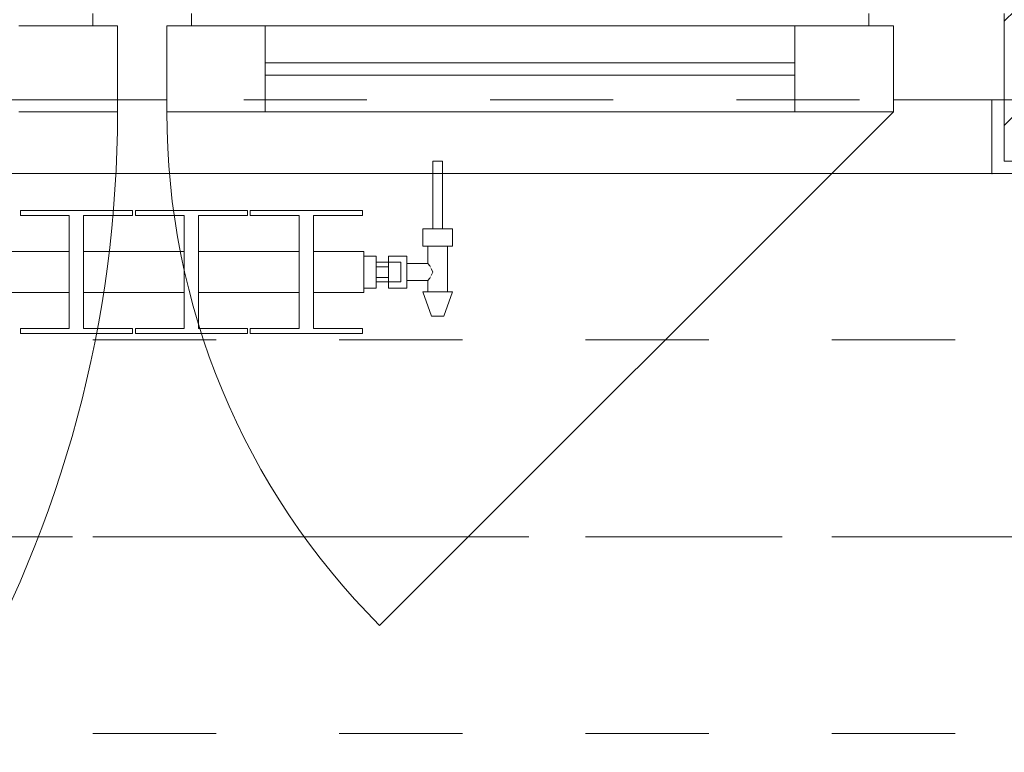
# Model space of a CAD drawing. Header units: metres. Extents: x -4 to 99, y -11 to 17.
# Tile 112 of 256: x 6.321 to 7.12, y 12.975 to 13.57. Entities that reach past the tile are written whole.
import ezdxf

# ---------------------------------------------------------------- set-up
doc = ezdxf.new("R2010")
doc.units = ezdxf.units.M
doc.header["$MEASUREMENT"] = 0
for name, pattern in [('Achse', [0.2, 0.1, -0.05, 0, -0.05]), ('Strichlinie doppelt', [0.546806, 0.264583, -0.105833, 0.070556, -0.105833]), ('Strichlinie eng', [0.115, 0.075, -0.04]), ('Untersicht', [0.1, 0.075, -0.025]), ('Wipeout_Contour', [1, 0, -1])]:
    doc.linetypes.add(name, pattern=pattern)
for name, color, linetype in [('152 - Bemaßung_ Beschriftung.Ausbau', 7, 'Continuous'), ('451 - Universal.Achsen Raster', 7, 'Continuous'), ('604 - Struktur.Wand Aussen', 7, 'Continuous'), ('608 - Struktur.Träger', 7, 'Continuous'), ('650 - Abdeckung.Fußboden Aufbau', 7, 'Continuous'), ('801 - HKLSE.Heizung_ Klima_ Lüftung', 7, 'Continuous'), ('Neubau_653 - Abdeckung.TB Verkofferung', 7, 'Continuous')]:
    doc.layers.add(name, color=color, linetype=linetype)
doc.styles.add('ERSTELLTER_STIL_2', font='txt')
doc.dimstyles.new('ERSTELLTER_STIL__2', dxfattribs={"dimtxt": 0.1, "dimasz": 0.0532, "dimexe": 0.18, "dimexo": 0.0625, "dimgap": 0, "dimtad": 1, "dimtih": 1, "dimtoh": 1, "dimzin": 0, "dimdsep": 46, "dimtxsty": 'ERSTELLTER_STIL_2', "dimblk": 'ARROWHEAD_2', "dimblk1": 'ARROWHEAD_2', "dimblk2": 'ARROWHEAD_2', "dimcen": 0.09, "dimse1": 1, "dimse2": 1, "dimclrd": 7, "dimclre": 7, "dimclrt": 7, "dimazin": 0, "dimtfac": 1, "dimtdec": 4, "dimtmove": 0, "dimatfit": 3, "dimfxl": 1, "dimtolj": 1, "dimtzin": 0, "dimarcsym": 0})

# ---------------------------------------------------------------- blocks, each defined once
blk = doc.blocks.new('*D265')
at = {"layer": '152 - Bemaßung_ Beschriftung.Ausbau', "color": 7, "linetype": 'Continuous', "lineweight": 5}
for p, q in [((0.225, 15.3025), (0.225, 15.4075)), ((0.24521, 15.39), (0.20479, 15.32)), ((7.68023, 15.39), (7.63982, 15.32)), ((-0.015, 15.355), (0.225, 15.355)), ((0.225, 15.355), (7.66002, 15.355))]:
    blk.add_line(p, q, dxfattribs=at)
at = {"layer": '152 - Bemaßung_ Beschriftung.Ausbau', "color": 7, "lineweight": 5, "char_height": 0.1, "attachment_point": 7, "style": 'ERSTELLTER_STIL_2'}
for s, insert in [('\\A1;{\\pql;\\fArial|b0|i0|c0|p38;7,43\\fArial|b0|i0|c0|p38;\\A1{\\H.66x;\\S5^  ;}}', (3.70856, 15.35559)), ('\\A1;{\\pql;\\fArial|b0|i0|c0|p38;14}', (7.48802, 15.375))]:
    blk.add_mtext(s, dxfattribs=dict(at, insert=insert))
blk = doc.blocks.new('ARROWHEAD_2')
at = {"color": 0, "linetype": 'Continuous', "lineweight": 0}
for p, q in [((-0.378, -0.655), (0.378, 0.655)), ((0, 0), (-1, 0))]:
    blk.add_line(p, q, dxfattribs=at)
blk = doc.blocks.new('*D266')
at = {"layer": '152 - Bemaßung_ Beschriftung.Ausbau', "color": 7, "linetype": 'Continuous', "lineweight": 5}
for p, q in [((7.66002, 15.3025), (7.66002, 15.4075)), ((7.68023, 15.39), (7.63982, 15.32)), ((7.82023, 15.39), (7.77982, 15.32)), ((0.225, 15.355), (7.66002, 15.355)), ((7.66002, 15.355), (7.80002, 15.355))]:
    blk.add_line(p, q, dxfattribs=at)
blk = doc.blocks.new('*D302')
at = {"layer": '152 - Bemaßung_ Beschriftung.Ausbau', "color": 7, "linetype": 'Continuous', "lineweight": 5}
for p, q in [((4.27999, 15.8025), (4.27999, 15.9075)), ((7.57999, 15.8025), (7.57999, 15.9075)), ((4.3002, 15.89), (4.25978, 15.82)), ((7.6002, 15.89), (7.55978, 15.82)), ((3.97999, 15.855), (4.27999, 15.855)), ((4.27999, 15.855), (7.57999, 15.855)), ((7.57999, 15.855), (7.87999, 15.855))]:
    blk.add_line(p, q, dxfattribs=at)
at = {"layer": '152 - Bemaßung_ Beschriftung.Ausbau', "color": 7, "lineweight": 5, "insert": (5.79696, 15.875), "char_height": 0.1, "attachment_point": 7, "style": 'ERSTELLTER_STIL_2'}
blk.add_mtext('\\A1;{\\pql;\\fArial|b0|i0|c0|p38;3,30}', dxfattribs=at)

msp = doc.modelspace()

# ---------------------------------------------------------------- hatches: boundary and pattern name
at = {"layer": '604 - Struktur.Wand Aussen', "linetype": 'Continuous', "lineweight": 0, "true_color": 0x000000}
h = msp.add_hatch(dxfattribs=at)
h.set_pattern_fill('Beton__Stahlbeton_0001', color=18, style=0, pattern_type=2)
h.set_pattern_definition([(45, (0, 0), (-0.0848528, 0.0848528), []), (45, (-0.04243, 0.04243), (-0.0848528, 0.0848528), [0.09, -0.03])])
h.paths.add_polyline_path([(7.06, 13.695), (7.06, 13.575), (7.12, 13.575), (7.12, 13.505), (7.12, 13.455), (8.32, 13.455), (8.32, 13.505), (8.32, 13.575), (8.38, 13.575), (8.38, 13.695)])
h = msp.add_hatch(dxfattribs=at)
h.set_pattern_fill('Gips_0001', color=18, style=0, pattern_type=2)
h.set_pattern_definition([(45, (0, 0), (-0.01767767, 0.01767767), [0, -0.025])])
h.paths.add_polyline_path([(7.12, 13.445), (7.12, 13.505), (7.11, 13.505), (7.11, 13.445)])

# ---------------------------------------------------------------- linework, layer by layer
at = {"layer": '451 - Universal.Achsen Raster', "color": 160, "linetype": 'Strichlinie doppelt', "lineweight": 9, "true_color": 0x3232ff}
msp.add_line((64.93502, 13.14998), (-3.175, 13.14998), dxfattribs=at)
at = {"layer": '604 - Struktur.Wand Aussen', "color": 7, "linetype": 'Continuous', "lineweight": 13}
for p, q in [((6.38, 13.565), (6.38, 13.575)), ((6.46, 13.575), (6.46, 13.565)), ((7.01, 13.565), (7.01, 13.575)), ((7.12, 13.575), (7.12, 13.505)), ((7.12, 13.575), (7.12, 13.505)), ((7.12, 13.575), (7.12, 13.505)), ((6.32, 13.565), (6.4, 13.565)), ((6.4, 13.565), (6.38, 13.565)), ((6.4, 13.505), (6.4, 13.565)), ((6.4, 13.565), (6.4, 13.495)), ((6.46, 13.565), (6.44, 13.565)), ((6.44, 13.565), (6.44, 13.505)), ((6.44, 13.495), (6.44, 13.565)), ((6.44, 13.565), (6.52, 13.565)), ((6.52, 13.565), (6.95, 13.565)), ((6.52, 13.565), (6.52, 13.495)), ((6.95, 13.495), (6.95, 13.565)), ((6.95, 13.565), (7.03, 13.565)), ((7.03, 13.565), (7.01, 13.565)), ((7.03, 13.505), (7.03, 13.565)), ((7.03, 13.565), (7.03, 13.495)), ((6.52, 13.535), (6.95, 13.535)), ((6.95, 13.525), (6.52, 13.525)), ((6.42, 13.505), (6.4, 13.505)), ((6.44, 13.505), (6.42, 13.505)), ((7.12, 13.505), (7.03, 13.505)), ((7.12, 13.455), (7.12, 13.505)), ((6.4, 13.495), (6.32, 13.495)), ((6.52, 13.495), (6.44, 13.495)), ((6.95, 13.495), (6.52, 13.495)), ((7.03, 13.495), (6.95, 13.495)), ((7.12, 13.455), (8.32, 13.455))]:
    msp.add_line(p, q, dxfattribs=at)
at = {"layer": '604 - Struktur.Wand Aussen', "color": 7, "linetype": 'Continuous', "lineweight": 5}
for p, q in [((7.12, 13.505), (7.11, 13.505)), ((7.11, 13.505), (7.11, 13.455)), ((7.11, 13.505), (7.11, 13.455)), ((7.12, 13.505), (7.11, 13.505)), ((7.12, 13.505), (7.11, 13.505)), ((7.11, 13.455), (7.11, 13.445)), ((7.11, 13.455), (7.11, 13.445)), ((7.12, 13.445), (7.11, 13.445))]:
    msp.add_line(p, q, dxfattribs=at)
at = {"layer": '604 - Struktur.Wand Aussen', "color": 7, "linetype": 'Continuous', "lineweight": 5, "flags": 128}
msp.add_lwpolyline([(7.12, 13.445), (7.56999, 13.445)], dxfattribs=at)
at = {"layer": '604 - Struktur.Wand Aussen', "color": 7, "linetype": 'Continuous', "lineweight": 9}
msp.add_point((7.11, 13.445), dxfattribs=at)
at = {"layer": '608 - Struktur.Träger', "color": 7, "linetype": 'Untersicht', "lineweight": 13}
for p, q in [((0.37999, 13.30998), (11.47999, 13.30998)), ((0.37999, 12.98998), (11.47999, 12.98998))]:
    msp.add_line(p, q, dxfattribs=at)
at = {"layer": '608 - Struktur.Träger', "color": 7, "linetype": 'Achse', "lineweight": 9}
msp.add_line((0.37999, 13.14998), (11.47999, 13.14998), dxfattribs=at)
at = {"layer": '650 - Abdeckung.Fußboden Aufbau', "color": 7, "linetype": 'Continuous', "lineweight": 13, "flags": 128}
msp.add_lwpolyline([(7.81, 7.51), (7.66, 7.51), (7.66, 8.08998), (7.56999, 8.08998), (7.56999, 8.50998), (7.66002, 8.50998), (7.66002, 12.98998), (7.56999, 12.98998), (7.56999, 13.445), (4.28999, 13.445), (4.28999, 12.98998), (3.96999, 12.98998), (3.96999, 13.445), (0.69, 13.445), (0.68999, 12.98998), (0.36999, 12.98998), (0.36999, 13.445), (0.235, 13.445), (0.235, 8.50998)], dxfattribs=at)
at = {"layer": 'Neubau_653 - Abdeckung.TB Verkofferung', "color": 1, "linetype": 'Untersicht', "lineweight": 9}
msp.add_line((0.70249, 13.50498), (7.55002, 13.50498), dxfattribs=at)

# ---------------------------------------------------------------- next in the draw order: wipeouts: each hides what was drawn before it
at = {"color": 254, "linetype": 'Wipeout_Contour', "lineweight": 0, "ltscale": 3565.051004}
msp.add_wipeout([(5.19999, 13.38167), (5.19999, 13.34833), (5.24082, 13.34833), (5.24082, 13.31917), (5.20116, 13.31917), (5.20116, 13.315), (5.29216, 13.315), (5.29216, 13.31917), (5.25249, 13.31917), (5.25249, 13.34833), (5.33416, 13.34833), (5.33416, 13.31917), (5.29449, 13.31917), (5.29449, 13.315), (5.38549, 13.315), (5.38549, 13.31917), (5.34582, 13.31917), (5.34582, 13.34833), (5.42749, 13.34833), (5.42749, 13.31917), (5.38782, 13.31917), (5.38782, 13.315), (5.47882, 13.315), (5.47882, 13.31917), (5.43916, 13.31917), (5.43916, 13.34833), (5.52082, 13.34833), (5.52082, 13.31917), (5.48116, 13.31917), (5.48116, 13.315), (5.57216, 13.315), (5.57216, 13.31917), (5.53249, 13.31917), (5.53249, 13.34833), (5.61416, 13.34833), (5.61416, 13.31917), (5.57449, 13.31917), (5.57449, 13.315), (5.66549, 13.315), (5.66549, 13.31917), (5.62582, 13.31917), (5.62582, 13.34833), (5.70749, 13.34833), (5.70749, 13.31917), (5.66782, 13.31917), (5.66782, 13.315), (5.75882, 13.315), (5.75882, 13.31917), (5.71916, 13.31917), (5.71916, 13.34833), (5.80082, 13.34833), (5.80082, 13.31917), (5.76116, 13.31917), (5.76116, 13.315), (5.85216, 13.315), (5.85216, 13.31917), (5.81249, 13.31917), (5.81249, 13.34833), (5.89416, 13.34833), (5.89416, 13.31917), (5.85449, 13.31917), (5.85449, 13.315), (5.94549, 13.315), (5.94549, 13.31917), (5.90582, 13.31917), (5.90582, 13.34833), (5.98749, 13.34833), (5.98749, 13.31917), (5.94782, 13.31917), (5.94782, 13.315), (6.03882, 13.315), (6.03882, 13.31917), (5.99916, 13.31917), (5.99916, 13.34833), (6.08082, 13.34833), (6.08082, 13.31917), (6.04116, 13.31917), (6.04116, 13.315), (6.13216, 13.315), (6.13216, 13.31917), (6.09249, 13.31917), (6.09249, 13.34833), (6.17416, 13.34833), (6.17416, 13.31917), (6.13449, 13.31917), (6.13449, 13.315), (6.22549, 13.315), (6.22549, 13.31917), (6.18582, 13.31917), (6.18582, 13.34833), (6.26749, 13.34833), (6.26749, 13.31917), (6.22782, 13.31917), (6.22782, 13.315), (6.31882, 13.315), (6.31882, 13.31917), (6.27916, 13.31917), (6.27916, 13.34833), (6.36082, 13.34833), (6.36082, 13.31917), (6.32116, 13.31917), (6.32116, 13.315), (6.41216, 13.315), (6.41216, 13.31917), (6.37249, 13.31917), (6.37249, 13.34833), (6.45416, 13.34833), (6.45416, 13.31917), (6.41449, 13.31917), (6.41449, 13.315), (6.50549, 13.315), (6.50549, 13.31917), (6.46582, 13.31917), (6.46582, 13.34833), (6.54749, 13.34833), (6.54749, 13.31917), (6.50782, 13.31917), (6.50782, 13.315), (6.59882, 13.315), (6.59882, 13.31917), (6.55916, 13.31917), (6.55916, 13.34833), (6.59999, 13.34833), (6.59999, 13.38167), (6.55916, 13.38167), (6.55916, 13.41083), (6.59882, 13.41083), (6.59882, 13.415), (6.50782, 13.415), (6.50782, 13.41083), (6.54749, 13.41083), (6.54749, 13.38167), (6.46582, 13.38167), (6.46582, 13.41083), (6.50549, 13.41083), (6.50549, 13.415), (6.41449, 13.415), (6.41449, 13.41083), (6.45416, 13.41083), (6.45416, 13.38167), (6.37249, 13.38167), (6.37249, 13.41083), (6.41216, 13.41083), (6.41216, 13.415), (6.32116, 13.415), (6.32116, 13.41083), (6.36082, 13.41083), (6.36082, 13.38167), (6.27916, 13.38167), (6.27916, 13.41083), (6.31882, 13.41083), (6.31882, 13.415), (6.22782, 13.415), (6.22782, 13.41083), (6.26749, 13.41083), (6.26749, 13.38167), (6.18582, 13.38167), (6.18582, 13.41083), (6.22549, 13.41083), (6.22549, 13.415), (6.13449, 13.415), (6.13449, 13.41083), (6.17416, 13.41083), (6.17416, 13.38167), (6.09249, 13.38167), (6.09249, 13.41083), (6.13216, 13.41083), (6.13216, 13.415), (6.04116, 13.415), (6.04116, 13.41083), (6.08082, 13.41083), (6.08082, 13.38167), (5.99916, 13.38167), (5.99916, 13.41083), (6.03882, 13.41083), (6.03882, 13.415), (5.94782, 13.415), (5.94782, 13.41083), (5.98749, 13.41083), (5.98749, 13.38167), (5.90582, 13.38167), (5.90582, 13.41083), (5.94549, 13.41083), (5.94549, 13.415), (5.85449, 13.415), (5.85449, 13.41083), (5.89416, 13.41083), (5.89416, 13.38167), (5.81249, 13.38167), (5.81249, 13.41083), (5.85216, 13.41083), (5.85216, 13.415), (5.76116, 13.415), (5.76116, 13.41083), (5.80082, 13.41083), (5.80082, 13.38167), (5.71916, 13.38167), (5.71916, 13.41083), (5.75882, 13.41083), (5.75882, 13.415), (5.66782, 13.415), (5.66782, 13.41083), (5.70749, 13.41083), (5.70749, 13.38167), (5.62582, 13.38167), (5.62582, 13.41083), (5.66549, 13.41083), (5.66549, 13.415), (5.57449, 13.415), (5.57449, 13.41083), (5.61416, 13.41083), (5.61416, 13.38167), (5.53249, 13.38167), (5.53249, 13.41083), (5.57216, 13.41083), (5.57216, 13.415), (5.48116, 13.415), (5.48116, 13.41083), (5.52082, 13.41083), (5.52082, 13.38167), (5.43916, 13.38167), (5.43916, 13.41083), (5.47882, 13.41083), (5.47882, 13.415), (5.38782, 13.415), (5.38782, 13.41083), (5.42749, 13.41083), (5.42749, 13.38167), (5.34582, 13.38167), (5.34582, 13.41083), (5.38549, 13.41083), (5.38549, 13.415), (5.29449, 13.415), (5.29449, 13.41083), (5.33416, 13.41083), (5.33416, 13.38167), (5.25249, 13.38167), (5.25249, 13.41083), (5.29216, 13.41083), (5.29216, 13.415), (5.20116, 13.415), (5.20116, 13.41083), (5.24082, 13.41083), (5.24082, 13.38167)], dxfattribs=at).dxf.layer = '801 - HKLSE.Heizung_ Klima_ Lüftung'

# ---------------------------------------------------------------- next in the draw order: linework, layer by layer
at = {"layer": '604 - Struktur.Wand Aussen', "color": 7, "linetype": 'Continuous', "lineweight": 9}
msp.add_arc((5.44, 13.495), 0.96, 330, 0, dxfattribs=at)
at = {"layer": '801 - HKLSE.Heizung_ Klima_ Lüftung', "color": 7, "linetype": 'Continuous', "lineweight": 5}
for p, q in [((6.32116, 13.415), (6.32116, 13.41083)), ((6.41216, 13.415), (6.32116, 13.415)), ((6.32116, 13.415), (6.32116, 13.41083)), ((6.41216, 13.41083), (6.41216, 13.415)), ((6.41449, 13.415), (6.41449, 13.41083)), ((6.50549, 13.415), (6.41449, 13.415)), ((6.41449, 13.415), (6.41449, 13.41083)), ((6.50549, 13.41083), (6.50549, 13.415)), ((6.50549, 13.41083), (6.50549, 13.415)), ((6.50782, 13.415), (6.50782, 13.41083)), ((6.50782, 13.415), (6.50782, 13.41083)), ((6.32116, 13.41083), (6.36082, 13.41083)), ((6.36082, 13.41083), (6.36082, 13.31917)), ((6.37249, 13.31917), (6.37249, 13.41083)), ((6.37249, 13.41083), (6.41216, 13.41083)), ((6.41449, 13.41083), (6.45416, 13.41083)), ((6.45416, 13.41083), (6.45416, 13.31917)), ((6.46582, 13.31917), (6.46582, 13.41083)), ((6.46582, 13.41083), (6.50549, 13.41083)), ((6.50782, 13.41083), (6.54749, 13.41083)), ((6.54749, 13.41083), (6.54749, 13.31917)), ((6.55916, 13.31917), (6.55916, 13.41083)), ((6.27916, 13.38167), (6.36082, 13.38167)), ((6.37249, 13.38167), (6.45416, 13.38167)), ((6.46582, 13.38167), (6.54749, 13.38167)), ((6.27916, 13.34833), (6.36082, 13.34833)), ((6.37249, 13.34833), (6.45416, 13.34833)), ((6.46582, 13.34833), (6.54749, 13.34833)), ((6.32116, 13.31917), (6.32116, 13.315)), ((6.36082, 13.31917), (6.32116, 13.31917)), ((6.32116, 13.31917), (6.32116, 13.315)), ((6.41216, 13.31917), (6.37249, 13.31917)), ((6.41216, 13.315), (6.41216, 13.31917)), ((6.41449, 13.31917), (6.41449, 13.315)), ((6.45416, 13.31917), (6.41449, 13.31917)), ((6.41449, 13.31917), (6.41449, 13.315)), ((6.50549, 13.31917), (6.46582, 13.31917)), ((6.50549, 13.315), (6.50549, 13.31917)), ((6.50549, 13.315), (6.50549, 13.31917)), ((6.50782, 13.31917), (6.50782, 13.315)), ((6.54749, 13.31917), (6.50782, 13.31917)), ((6.50782, 13.31917), (6.50782, 13.315)), ((6.59882, 13.31917), (6.55916, 13.31917)), ((6.59882, 13.315), (6.59882, 13.31917)), ((6.32116, 13.315), (6.41216, 13.315)), ((6.32116, 13.315), (6.41216, 13.315)), ((6.41449, 13.315), (6.50549, 13.315)), ((6.41449, 13.315), (6.50549, 13.315)), ((6.50782, 13.315), (6.59882, 13.315)), ((6.50782, 13.315), (6.59882, 13.315))]:
    msp.add_line(p, q, dxfattribs=at)

# ---------------------------------------------------------------- next in the draw order: wipeouts: each hides what was drawn before it
at = {"color": 254, "linetype": 'Wipeout_Contour', "lineweight": 0, "ltscale": 472.615416}
msp.add_wipeout([(6.59999, 13.35201), (6.60999, 13.35201), (6.60999, 13.357), (6.61999, 13.357), (6.61999, 13.352), (6.63499, 13.352), (6.63499, 13.358), (6.65199, 13.358), (6.65199, 13.349), (6.64799, 13.349), (6.65499, 13.329), (6.66499, 13.329), (6.67199, 13.349), (6.66799, 13.349), (6.66799, 13.386), (6.67199, 13.386), (6.67199, 13.4), (6.66399, 13.4), (6.66399, 13.455), (6.65599, 13.455), (6.65599, 13.4), (6.64799, 13.4), (6.64799, 13.386), (6.65199, 13.386), (6.65199, 13.372), (6.63499, 13.372), (6.63499, 13.378), (6.61999, 13.378), (6.61999, 13.373), (6.60999, 13.373), (6.60999, 13.37799), (6.59999, 13.37799)], dxfattribs=at).dxf.layer = '801 - HKLSE.Heizung_ Klima_ Lüftung'

# ---------------------------------------------------------------- next in the draw order: linework, layer by layer
at = {"layer": '604 - Struktur.Wand Aussen', "color": 7, "linetype": 'Continuous', "lineweight": 9}
for p, q in [((7.03, 13.495), (6.61281, 13.07781)), ((7.11, 13.445), (4.73, 13.445))]:
    msp.add_line(p, q, dxfattribs=at)
at = {"layer": '604 - Struktur.Wand Aussen', "color": 7, "linetype": 'Strichlinie eng', "lineweight": 9}
msp.add_line((7.11, 13.445), (4.73, 13.445), dxfattribs=at)
at = {"layer": '604 - Struktur.Wand Aussen', "color": 7, "linetype": 'Continuous', "lineweight": 9}
msp.add_arc((7.03, 13.495), 0.59, 180, 225, dxfattribs=at)
at = {"layer": '801 - HKLSE.Heizung_ Klima_ Lüftung', "color": 7, "linetype": 'Continuous', "lineweight": 5}
for p, q in [((6.65599, 13.455), (6.65716, 13.455)), ((6.65599, 13.455), (6.65599, 13.4)), ((6.65716, 13.455), (6.65999, 13.455)), ((6.65999, 13.455), (6.66282, 13.455)), ((6.66282, 13.455), (6.66399, 13.455)), ((6.66399, 13.455), (6.66399, 13.4)), ((6.59882, 13.415), (6.50782, 13.415)), ((6.59882, 13.41083), (6.59882, 13.415)), ((6.55916, 13.41083), (6.59882, 13.41083)), ((6.64799, 13.4), (6.65399, 13.4)), ((6.64799, 13.4), (6.64799, 13.386)), ((6.65399, 13.4), (6.66599, 13.4)), ((6.65599, 13.4), (6.65716, 13.4)), ((6.65716, 13.4), (6.65999, 13.4)), ((6.65999, 13.4), (6.66282, 13.4)), ((6.66282, 13.4), (6.66399, 13.4)), ((6.66599, 13.4), (6.67199, 13.4)), ((6.67199, 13.4), (6.67199, 13.386)), ((6.64799, 13.386), (6.65399, 13.386)), ((6.65199, 13.386), (6.65199, 13.372)), ((6.65399, 13.386), (6.66599, 13.386)), ((6.66599, 13.386), (6.67199, 13.386)), ((6.66799, 13.386), (6.66799, 13.349)), ((6.55916, 13.38167), (6.59999, 13.38167)), ((6.59999, 13.38167), (6.59999, 13.37679)), ((6.59999, 13.37799), (6.60999, 13.37799)), ((6.59999, 13.37679), (6.59999, 13.365)), ((6.60999, 13.37799), (6.60999, 13.365)), ((6.61999, 13.373), (6.61999, 13.378)), ((6.61999, 13.378), (6.61999, 13.3715)), ((6.63499, 13.378), (6.61999, 13.378)), ((6.63499, 13.378), (6.63499, 13.3715)), ((6.61999, 13.373), (6.60999, 13.373)), ((6.60999, 13.36933), (6.61999, 13.36933)), ((6.61999, 13.373), (6.61999, 13.37066)), ((6.61999, 13.373), (6.62999, 13.373)), ((6.61999, 13.373), (6.61999, 13.37066)), ((6.61999, 13.3715), (6.61999, 13.36933)), ((6.61999, 13.37066), (6.61999, 13.365)), ((6.61999, 13.37066), (6.61999, 13.36933)), ((6.61999, 13.36933), (6.61999, 13.365)), ((6.62999, 13.373), (6.62999, 13.37066)), ((6.62999, 13.37066), (6.62999, 13.365)), ((6.65199, 13.372), (6.63499, 13.372)), ((6.63499, 13.3715), (6.63499, 13.3585)), ((6.65199, 13.372), (6.6537, 13.36995)), ((6.6537, 13.36995), (6.65422, 13.36889)), ((6.65473, 13.36785), (6.65612, 13.365)), ((6.59999, 13.365), (6.59999, 13.35321)), ((6.60999, 13.365), (6.60999, 13.35201)), ((6.60999, 13.36067), (6.61999, 13.36067)), ((6.61999, 13.365), (6.61999, 13.36067)), ((6.61999, 13.365), (6.61999, 13.35934)), ((6.61999, 13.36067), (6.61999, 13.3585)), ((6.61999, 13.36067), (6.61999, 13.35934)), ((6.61999, 13.35934), (6.61999, 13.357)), ((6.61999, 13.35934), (6.61999, 13.357)), ((6.61999, 13.3585), (6.61999, 13.352)), ((6.62999, 13.365), (6.62999, 13.35934)), ((6.62999, 13.35934), (6.62999, 13.357)), ((6.63499, 13.3585), (6.63499, 13.352)), ((6.6537, 13.36005), (6.65199, 13.358)), ((6.65422, 13.36111), (6.6537, 13.36005)), ((6.65612, 13.365), (6.65473, 13.36215)), ((6.59999, 13.35321), (6.59999, 13.34833)), ((6.59999, 13.35201), (6.60999, 13.35201)), ((6.59999, 13.35201), (6.60999, 13.35201)), ((6.59999, 13.35201), (6.60999, 13.35201)), ((6.59999, 13.35201), (6.60999, 13.35201)), ((6.61999, 13.357), (6.60999, 13.357)), ((6.61999, 13.357), (6.62999, 13.357)), ((6.61999, 13.352), (6.61999, 13.357)), ((6.63499, 13.352), (6.61999, 13.352)), ((6.65199, 13.358), (6.63499, 13.358)), ((6.65199, 13.358), (6.65199, 13.349)), ((6.55916, 13.34833), (6.59999, 13.34833)), ((6.64799, 13.349), (6.6515, 13.349)), ((6.64799, 13.349), (6.65499, 13.329)), ((6.6515, 13.349), (6.65999, 13.349)), ((6.65999, 13.349), (6.66847, 13.349)), ((6.67199, 13.349), (6.66499, 13.329)), ((6.66847, 13.349), (6.67199, 13.349)), ((6.65499, 13.329), (6.65645, 13.329)), ((6.65645, 13.329), (6.65999, 13.329)), ((6.65999, 13.329), (6.66352, 13.329)), ((6.66352, 13.329), (6.66499, 13.329))]:
    msp.add_line(p, q, dxfattribs=at)

# ---------------------------------------------------------------- next in the draw order: dimensions: what is measured, and where the dimension line sits
at = {"layer": '152 - Bemaßung_ Beschriftung.Ausbau', "color": 7, "linetype": 'Continuous', "lineweight": 5}
for base, p1, p2, picture, middle in [((7.57999, 15.855), (4.27999, 12.99998), (7.57999, 12.99998), '*D302', (5.92684, 15.925)), ((7.66002, 15.355), (0.225, 13.455), (7.66002, 10.74998), '*D265', (3.9735, 15.425)), ((7.80002, 15.355), (7.66002, 10.74998), (7.80002, 10.74998), '*D266', (7.56426, 15.425))]:
    dim = msp.add_linear_dim(base=base, p1=p1, p2=p2, dimstyle='ERSTELLTER_STIL__2', dxfattribs=at)
    dim.commit()
    dim.dimension.update_dxf_attribs({"geometry": picture, "text_midpoint": middle, "dimtype": 160})

doc.saveas('drawing.dxf')
